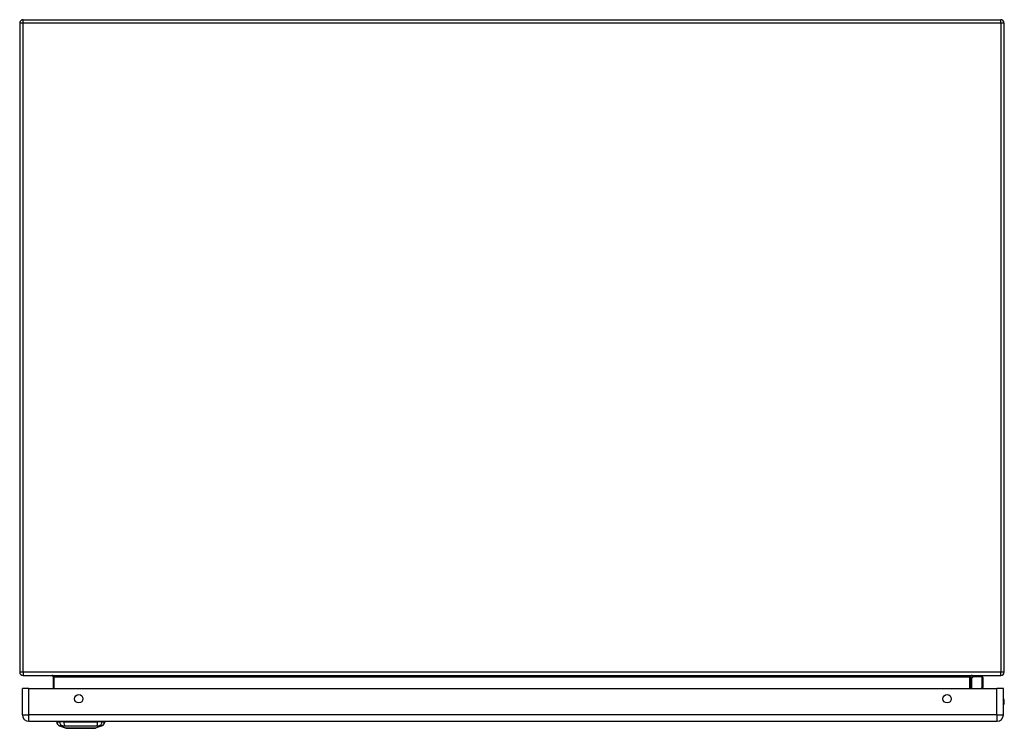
# Model space of a CAD drawing. Header units: inches. Extents: x 22 to 181, y 13 to 126.
# Tile 1 of 9: x 22 to 46, y 13 to 30. Entities that reach past the tile are written whole.
import ezdxf

# ---------------------------------------------------------------- set-up
doc = ezdxf.new("R2010")
doc.units = ezdxf.units.IN
doc.header["$MEASUREMENT"] = 0
doc.layers.add('Visible Edges(ANSI)', color=7, linetype='Continuous', lineweight=25)
doc.layers.add('Visible Tangent Edges(ANSI)', color=7, linetype='Continuous', lineweight=25)

msp = doc.modelspace()

# ---------------------------------------------------------------- linework, layer by layer
at = {"layer": 'Visible Edges(ANSI)'}
for p, q in [((21.678, 30.098), (21.678, 14.266)), ((21.762, 30.182), (45.594, 30.182)), ((45.678, 14.266), (45.678, 30.098)), ((21.762, 14.182), (45.594, 14.182)), ((22.491, 14.151), (22.491, 13.863)), ((44.865, 13.863), (44.865, 14.151)), ((44.871, 14.107), (44.91, 14.147)), ((45.14, 14.152), (44.924, 14.152)), ((45.16, 14.133), (45.16, 13.908)), ((21.743, 13.224), (21.743, 13.863)), ((21.904, 13.863), (21.743, 13.863)), ((21.904, 13.863), (45.5, 13.863)), ((45.16, 13.905), (45.152, 13.863)), ((45.661, 13.863), (45.5, 13.863)), ((45.661, 13.224), (45.661, 13.863)), ((21.904, 13.063), (45.5, 13.063)), ((22.577, 13.047), (22.645, 13.047)), ((22.756, 13.047), (22.645, 13.047)), ((22.756, 13.047), (23.579, 13.047)), ((23.69, 13.047), (23.579, 13.047)), ((23.69, 13.047), (23.758, 13.047)), ((22.811, 12.892), (22.651, 12.955)), ((23.684, 12.955), (23.524, 12.892))]:
    msp.add_line(p, q, dxfattribs=at)
at = {"layer": 'Visible Edges(ANSI)', "flags": 128}
msp.add_lwpolyline([(22.812, 12.892), (22.813, 12.892), (22.814, 12.892), (22.816, 12.892), (22.819, 12.892), (22.823, 12.892), (22.828, 12.892), (22.833, 12.892), (22.839, 12.892), (22.846, 12.892), (22.854, 12.892), (22.863, 12.892), (22.872, 12.892), (22.882, 12.892), (22.893, 12.892), (22.904, 12.892), (22.916, 12.892), (22.929, 12.892), (22.942, 12.892), (22.956, 12.892), (22.97, 12.892), (22.985, 12.892), (23, 12.892), (23.016, 12.892), (23.032, 12.892), (23.048, 12.892), (23.065, 12.892), (23.081, 12.892), (23.098, 12.892), (23.115, 12.892), (23.133, 12.892), (23.15, 12.892), (23.168, 12.892), (23.185, 12.892), (23.203, 12.892), (23.22, 12.892), (23.237, 12.892), (23.254, 12.892), (23.271, 12.892), (23.287, 12.892), (23.304, 12.892), (23.32, 12.892), (23.335, 12.892), (23.351, 12.892), (23.365, 12.892), (23.379, 12.892), (23.393, 12.892), (23.406, 12.892), (23.419, 12.892), (23.431, 12.892), (23.442, 12.892), (23.453, 12.892), (23.463, 12.892), (23.472, 12.892), (23.481, 12.892), (23.488, 12.892), (23.496, 12.892), (23.502, 12.892), (23.507, 12.892), (23.512, 12.892), (23.516, 12.892), (23.519, 12.892), (23.521, 12.892), (23.522, 12.892), (23.523, 12.892)], dxfattribs=at)
at = {"layer": 'Visible Edges(ANSI)'}
for centre in [(23.118, 13.613), (44.286, 13.613)]:
    msp.add_circle(centre, 0.102, dxfattribs=at)
for centre, radius, start, end in [((21.762, 30.098), 0.084, 90, 180), ((45.594, 30.098), 0.084, 0, 90), ((21.762, 14.266), 0.084, 180, 270), ((22.46, 14.151), 0.031, 0, 90), ((44.896, 14.151), 0.031, 90, 180), ((45.594, 14.266), 0.084, 270, 0), ((44.885, 14.093), 0.0197, 135, 180), ((44.924, 14.133), 0.0197, 90, 135), ((45.14, 14.133), 0.0197, 0, 90), ((45.14, 13.908), 0.0197, 349.0591, 0), ((45.493, 13.54), 0.188, 333.6372, 26.3628), ((21.904, 13.224), 0.161, 180, 270), ((45.5, 13.224), 0.161, 270, 0), ((22.694, 13.065), 0.118, 188.6009, 248.7495), ((22.636, 13.039), 0.0394, 143.1301, 168.463), ((23.641, 13.065), 0.118, 291.2505, 351.3991), ((23.699, 13.039), 0.0394, 11.537, 36.8699), ((22.812, 12.897), 0.00492, 248.7495, 269.7912), ((23.522, 12.897), 0.00492, 270.2088, 291.2505)]:
    msp.add_arc(centre, radius, start, end, dxfattribs=at)
at = {"layer": 'Visible Tangent Edges(ANSI)'}
for p, q in [((21.762, 30.098), (21.678, 30.098)), ((21.762, 30.098), (21.762, 30.182)), ((21.762, 14.266), (21.762, 30.098)), ((45.594, 30.098), (21.762, 30.098)), ((45.594, 30.098), (45.594, 30.182)), ((45.678, 30.098), (45.594, 30.098)), ((45.594, 30.098), (45.594, 14.266)), ((21.762, 14.266), (21.678, 14.266)), ((45.594, 14.266), (21.762, 14.266)), ((21.762, 14.266), (21.762, 14.182)), ((45.678, 14.266), (45.594, 14.266)), ((45.594, 14.182), (45.594, 14.266)), ((22.522, 14.151), (22.491, 14.151)), ((22.522, 13.863), (22.522, 14.151)), ((22.522, 14.151), (44.834, 14.151)), ((44.834, 14.151), (44.865, 14.151)), ((44.834, 14.151), (44.834, 13.863)), ((44.924, 14.152), (44.885, 14.111)), ((44.885, 14.111), (44.885, 13.863)), ((45.14, 13.919), (45.14, 14.152)), ((21.904, 13.224), (21.904, 13.863)), ((45.13, 13.863), (45.14, 13.919)), ((45.5, 13.224), (45.5, 13.863)), ((21.743, 13.224), (21.904, 13.224)), ((45.5, 13.224), (21.904, 13.224)), ((21.904, 13.063), (21.904, 13.224)), ((45.5, 13.224), (45.5, 13.063)), ((45.5, 13.224), (45.661, 13.224)), ((22.651, 12.955), (22.811, 12.892))]:
    msp.add_line(p, q, dxfattribs=at)
at = {"layer": 'Visible Tangent Edges(ANSI)', "flags": 128}
for points in [[(22.651, 12.955), (22.651, 12.955), (22.651, 12.955), (22.652, 12.955), (22.653, 12.955), (22.654, 12.954), (22.656, 12.954), (22.657, 12.954), (22.659, 12.954), (22.662, 12.954), (22.664, 12.954), (22.667, 12.954), (22.67, 12.954), (22.673, 12.954), (22.677, 12.954), (22.681, 12.954), (22.685, 12.954), (22.689, 12.954), (22.694, 12.953), (22.698, 12.953), (22.703, 12.953), (22.708, 12.953), (22.714, 12.953), (22.719, 12.953), (22.727, 12.953)], [(22.727, 12.953), (22.729, 12.953), (22.73, 12.953), (22.732, 12.953), (22.733, 12.953), (22.735, 12.953), (22.737, 12.953), (22.739, 12.953), (22.74, 12.953), (22.742, 12.953), (22.744, 12.953), (22.746, 12.953), (22.749, 12.953), (22.751, 12.953), (22.753, 12.953), (22.755, 12.953), (22.758, 12.953), (22.76, 12.953), (22.763, 12.953), (22.765, 12.953), (22.768, 12.953), (22.771, 12.953), (22.773, 12.953), (22.776, 12.953), (22.779, 12.953)], [(22.779, 12.953), (22.812, 12.953), (22.843, 12.953), (22.875, 12.953), (22.907, 12.954), (22.939, 12.954), (22.971, 12.954), (23.003, 12.954), (23.036, 12.954), (23.069, 12.954), (23.102, 12.955), (23.135, 12.955), (23.168, 12.955), (23.201, 12.955), (23.234, 12.955), (23.266, 12.954), (23.299, 12.954), (23.332, 12.954), (23.364, 12.954), (23.396, 12.954), (23.428, 12.954), (23.46, 12.953), (23.491, 12.953), (23.522, 12.953), (23.556, 12.953)], [(22.893, 12.892), (22.886, 12.892), (22.88, 12.892), (22.874, 12.892), (22.868, 12.892), (22.863, 12.892), (22.858, 12.892), (22.853, 12.892), (22.848, 12.892), (22.843, 12.892), (22.839, 12.892), (22.835, 12.892), (22.832, 12.892), (22.828, 12.892), (22.825, 12.892), (22.823, 12.892), (22.82, 12.892), (22.818, 12.892), (22.816, 12.892), (22.814, 12.892), (22.813, 12.892), (22.812, 12.892), (22.811, 12.892), (22.811, 12.892), (22.811, 12.892)], [(22.94, 12.892), (22.938, 12.892), (22.936, 12.892), (22.934, 12.892), (22.931, 12.892), (22.929, 12.892), (22.927, 12.892), (22.925, 12.892), (22.923, 12.892), (22.921, 12.892), (22.919, 12.892), (22.917, 12.892), (22.915, 12.892), (22.913, 12.892), (22.911, 12.892), (22.909, 12.892), (22.908, 12.892), (22.906, 12.892), (22.904, 12.892), (22.902, 12.892), (22.9, 12.892), (22.898, 12.892), (22.896, 12.892), (22.895, 12.892), (22.893, 12.892)], [(23.395, 12.892), (23.379, 12.892), (23.362, 12.892), (23.344, 12.892), (23.326, 12.892), (23.307, 12.892), (23.288, 12.892), (23.269, 12.892), (23.249, 12.892), (23.229, 12.892), (23.209, 12.892), (23.188, 12.892), (23.167, 12.892), (23.147, 12.892), (23.126, 12.892), (23.106, 12.892), (23.086, 12.892), (23.066, 12.892), (23.046, 12.892), (23.027, 12.892), (23.008, 12.892), (22.99, 12.892), (22.973, 12.892), (22.956, 12.892), (22.94, 12.892)], [(23.442, 12.892), (23.44, 12.892), (23.438, 12.892), (23.437, 12.892), (23.435, 12.892), (23.433, 12.892), (23.431, 12.892), (23.429, 12.892), (23.427, 12.892), (23.425, 12.892), (23.423, 12.892), (23.422, 12.892), (23.42, 12.892), (23.418, 12.892), (23.416, 12.892), (23.414, 12.892), (23.412, 12.892), (23.41, 12.892), (23.408, 12.892), (23.405, 12.892), (23.403, 12.892), (23.401, 12.892), (23.399, 12.892), (23.397, 12.892), (23.395, 12.892)], [(23.524, 12.892), (23.524, 12.892), (23.524, 12.892), (23.523, 12.892), (23.522, 12.892), (23.521, 12.892), (23.519, 12.892), (23.517, 12.892), (23.515, 12.892), (23.512, 12.892), (23.509, 12.892), (23.506, 12.892), (23.503, 12.892), (23.499, 12.892), (23.495, 12.892), (23.491, 12.892), (23.487, 12.892), (23.482, 12.892), (23.477, 12.892), (23.472, 12.892), (23.466, 12.892), (23.461, 12.892), (23.455, 12.892), (23.448, 12.892), (23.442, 12.892)], [(23.556, 12.953), (23.559, 12.953), (23.561, 12.953), (23.564, 12.953), (23.567, 12.953), (23.569, 12.953), (23.572, 12.953), (23.574, 12.953), (23.577, 12.953), (23.579, 12.953), (23.582, 12.953), (23.584, 12.953), (23.586, 12.953), (23.588, 12.953), (23.59, 12.953), (23.592, 12.953), (23.594, 12.953), (23.596, 12.953), (23.598, 12.953), (23.6, 12.953), (23.601, 12.953), (23.603, 12.953), (23.605, 12.953), (23.606, 12.953), (23.607, 12.953)], [(23.607, 12.953), (23.616, 12.953), (23.621, 12.953), (23.626, 12.953), (23.632, 12.953), (23.637, 12.953), (23.641, 12.953), (23.646, 12.954), (23.65, 12.954), (23.654, 12.954), (23.658, 12.954), (23.661, 12.954), (23.665, 12.954), (23.668, 12.954), (23.67, 12.954), (23.673, 12.954), (23.675, 12.954), (23.677, 12.954), (23.679, 12.954), (23.681, 12.954), (23.682, 12.955), (23.683, 12.955), (23.683, 12.955), (23.684, 12.955), (23.684, 12.955)]]:
    msp.add_lwpolyline(points, dxfattribs=at)
at = {"layer": 'Visible Tangent Edges(ANSI)'}
msp.add_arc((22.812, 12.897), 0.00492, 248.7495, 269.7912, dxfattribs=at)
for centre, major_axis, ratio, start_param, end_param in [((22.46, 14.151), (0.062, 0), 0.5, 0, 1.570796), ((44.896, 14.151), (-0.062, 0), 0.5, 4.712389, 6.283185), ((44.885, 14.093), (-0.0197, 0), 0.91745, 4.712389, 6.283185), ((44.885, 14.093), (-0.0139, 0.0139), 0.852462, 5.41831, 6.283185), ((45.14, 13.908), (0.0197, 0), 0.533433, 0, 1.570796), ((45.14, 13.908), (0.0193, -0.0037), 0.526442, 0, 1.672214), ((22.755, 13.067), (0.016, -0.117), 0.948273, 4.754759, 5.892029), ((22.793, 13.067), (-0.005, -0.118), 0.314585, 4.896593, 6.033863), ((23.542, 13.067), (0.005, -0.118), 0.314585, 0.249322, 1.386592), ((23.58, 13.067), (-0.016, -0.117), 0.948273, 0.391156, 1.528426)]:
    msp.add_ellipse(centre, major_axis=major_axis, ratio=ratio, start_param=start_param, end_param=end_param, dxfattribs=at)

doc.saveas('drawing.dxf')
